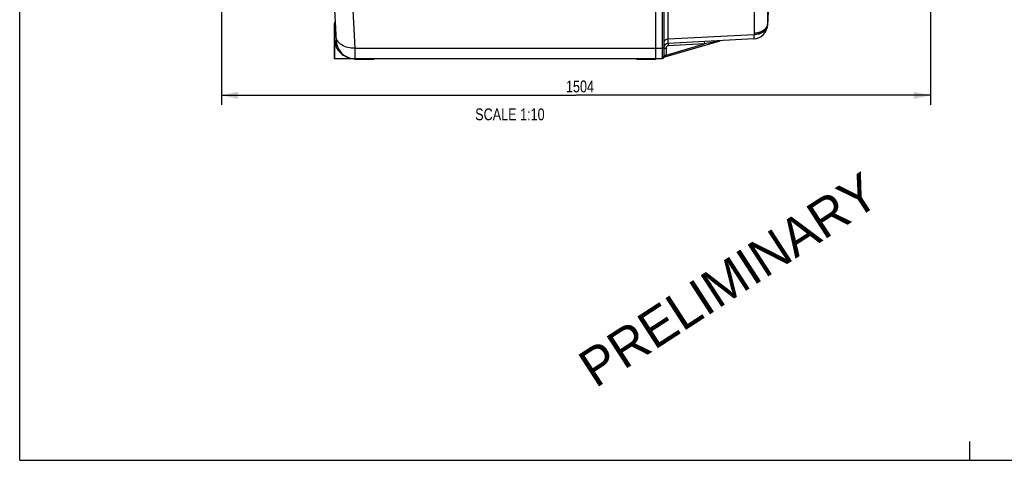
# Model space of a CAD drawing. Header units: millimetres. Extents: x 8 to 412, y 8 to 288.
# Tile 1 of 15: x 8 to 217, y 8 to 102. Entities that reach past the tile are written whole.
import ezdxf

# ---------------------------------------------------------------- set-up
doc = ezdxf.new("R2010")
doc.units = ezdxf.units.MM
doc.header["$LTSCALE"] = 23.1
doc.layers.get('0').update_dxf_attribs({"linetype": 'CONTINUOUS'})
doc.layers.add('02___PRT_ALL_AXES', color=7, linetype='CONTINUOUS')
doc.styles.get("Standard").update_dxf_attribs({"font": 'txt', "width": 0.8})
doc.styles.add('TEXTSTYLE_4', font='txt')
doc.dimstyles.new('DIMSTYLE_1', dxfattribs={"dimtxt": 2.5, "dimasz": 3.5, "dimexe": 2, "dimexo": 0, "dimtad": 1, "dimdec": 0, "dimlfac": 10, "dimdsep": 46, "dimtxsty": 'Standard', "dimblk": '_FILLED', "dimblk1": '_FILLED', "dimblk2": '_FILLED', "dimcen": 0, "dimclrt": 5, "dimadec": 3, "dimazin": 2, "dimtp": 1.2, "dimtm": 1.2, "dimtfac": 1, "dimtdec": 0, "dimtofl": 0, "dimtmove": 0, "dimatfit": 3, "dimldrblk": '_FILLED', "dimfxl": 1, "dimtolj": 1, "dimarcsym": 0})

# ---------------------------------------------------------------- blocks, each defined once
blk = doc.blocks.new('_FILLED')
at = {"color": 0, "linetype": 'ByBlock'}
blk.add_solid([(0, 0), (-1, 0.214), (-1, -0.214)], dxfattribs=at)
blk = doc.blocks.new('*D1')
at = {"color": 2, "linetype": 'Continuous', "transparency": 16777216}
for p, q in [((201.66, 181.9), (201.66, 83.84)), ((51.28, 124.58), (51.28, 83.84)), ((51.28, 85.84), (126.47, 85.84)), ((201.66, 85.84), (126.47, 85.84))]:
    blk.add_line(p, q, dxfattribs=at)
at = {"color": 2, "linetype": 'Continuous', "transparency": 16777216, "xscale": 3.5, "yscale": 3.5, "zscale": 3.5, "rotation": 180}
blk.add_blockref('_FILLED', (51.28, 85.84), dxfattribs=at)
at = {"color": 2, "linetype": 'Continuous', "transparency": 16777216, "xscale": 3.5, "yscale": 3.5, "zscale": 3.5}
blk.add_blockref('_FILLED', (201.66, 85.84), dxfattribs=at)
at = {"color": 5, "linetype": 'Continuous', "transparency": 16777216, "insert": (127.32, 88.96), "char_height": 2.5, "width": 8, "attachment_point": 2, "line_spacing_factor": 0.9}
blk.add_mtext('1504', dxfattribs=at)

msp = doc.modelspace()

# ---------------------------------------------------------------- linework, layer by layer
at = {"color": 7, "linetype": 'Continuous'}
for p, q in [((8.5, 8.5), (8.5, 288.5)), ((143.37767, 93.4036), (143.37767, 181.04727)), ((144.77767, 158.2036), (144.77767, 93.6036)), ((145.07767, 157.90336), (145.07767, 93.9036)), ((73.28815, 141.7036), (75.61016, 97.39712)), ((167.10375, 115.38509), (167.07172, 100.94801)), ((146.02534, 97.71983), (146.02534, 113.1836)), ((164.26561, 113.39056), (164.23358, 98.95348)), ((78.76464, 110.8069), (79.5511, 95.8003)), ((167.5868, 110.77633), (167.07172, 100.94801)), ((167.56213, 110.25825), (167.05778, 100.63472)), ((75.17767, 101.03492), (75.17767, 93.70353)), ((75.23333, 101.12455), (75.23571, 100.95268)), ((75.23333, 101.12455), (75.2357, 100.95268)), ((75.2357, 100.95268), (75.24999, 99.92685)), ((75.23571, 100.95268), (75.23863, 100.74161)), ((75.23863, 100.74161), (75.24994, 99.92685)), ((75.24994, 99.92685), (75.25427, 99.62267)), ((75.24999, 99.92685), (75.2524, 99.75515)), ((75.25426, 99.62267), (75.2574, 99.39913)), ((75.25427, 99.62267), (75.2574, 99.39913)), ((75.2574, 99.39913), (75.27767, 97.96056)), ((164.2189, 98.67331), (146.02534, 97.71983)), ((164.23358, 98.95348), (164.2189, 98.67331)), ((75.27767, 97.96059), (75.28303, 97.86609)), ((75.27767, 97.96059), (75.28302, 97.86609)), ((75.27767, 97.96059), (75.27767, 93.6036)), ((75.28302, 97.86609), (75.29389, 97.67406)), ((75.28303, 97.86609), (75.29389, 97.67406)), ((75.29389, 97.67406), (75.31057, 97.37936)), ((75.31057, 97.37936), (75.31212, 97.3536)), ((75.60931, 97.39692), (75.61016, 97.39712)), ((75.61016, 97.39712), (75.6116, 97.37124)), ((145.32568, 93.97631), (157.02157, 97.40513)), ((145.57767, 94.36281), (153.69954, 96.74386)), ((164.2189, 97.79584), (146.02534, 96.84236)), ((146.02534, 96.84236), (146.0515, 96.34304)), ((153.69954, 96.74386), (146.0515, 96.34304)), ((153.67337, 97.24317), (153.69954, 96.74386)), ((157.01986, 97.40478), (153.69954, 96.74386)), ((157.02157, 97.40513), (157.01931, 97.40464)), ((157.02157, 97.40513), (157.01986, 97.40478)), ((79.5511, 95.8003), (144.77767, 95.8003)), ((79.5511, 95.8003), (79.60483, 93.6036)), ((79.58037, 94.603), (79.60483, 93.6036)), ((145.07767, 95.84373), (145.57767, 95.84373)), ((145.07767, 94.36281), (145.57767, 94.36281)), ((145.28276, 93.96158), (145.32568, 93.97631)), ((145.57767, 94.36281), (145.50019, 94.16789)), ((145.57767, 95.84373), (145.57767, 94.36281)), ((79.60483, 93.6036), (144.77767, 93.6036)), ((79.60483, 93.6036), (79.60483, 93.4036)), ((83.60483, 93.4036), (79.60483, 93.4036)), ((80.10483, 93.6036), (80.10483, 93.4036)), ((83.10483, 93.6036), (83.10483, 93.4036)), ((83.60483, 93.6036), (83.60483, 93.4036)), ((139.37767, 93.6036), (139.37767, 93.4036)), ((143.37767, 93.4036), (139.37767, 93.4036)), ((139.87767, 93.6036), (139.87767, 93.4036)), ((142.87767, 93.6036), (142.87767, 93.4036)), ((145.04153, 93.75998), (145.03756, 93.75341)), ((145.04728, 93.76902), (145.04153, 93.75998)), ((145.05734, 93.78389), (145.0525, 93.7769)), ((145.06445, 93.79379), (145.05734, 93.78389)), ((145.07089, 93.80231), (145.06445, 93.79379)), ((145.28276, 93.96158), (145.27928, 93.96019)), ((210, 8.5), (210, 12.5)), ((8.5, 8.5), (411.5, 8.5))]:
    msp.add_line(p, q, dxfattribs=at)
for points in [[(79.5511, 95.8003), (79.55936, 95.46474), (79.56696, 95.15335)], [(145.57767, 94.36281), (145.56358, 94.32808), (145.55005, 94.29391), (145.53702, 94.26057), (145.52441, 94.22829), (145.51216, 94.19732), (145.50019, 94.16789)], [(145.04257, 93.76161), (145.03842, 93.75484), (145.03629, 93.75125)], [(145.06112, 93.78929), (145.0533, 93.77813), (145.04681, 93.76835)], [(145.17398, 93.90209), (145.158, 93.89007), (145.14281, 93.87767), (145.12842, 93.86497), (145.11498, 93.85217), (145.10248, 93.83937), (145.09087, 93.82661), (145.08018, 93.81403), (145.07023, 93.8015), (145.06112, 93.78929)], [(145.09246, 93.82836), (145.08488, 93.81961), (145.0777, 93.81093)], [(145.11746, 93.85458), (145.10876, 93.84588), (145.10043, 93.83714)], [(145.14558, 93.88), (145.1359, 93.87168), (145.12652, 93.8632)], [(145.17628, 93.90373), (145.16582, 93.89606), (145.15558, 93.88814)], [(145.22635, 93.93513), (145.20827, 93.92474), (145.19078, 93.91369), (145.17398, 93.90209)], [(145.22007, 93.93162), (145.20888, 93.92509), (145.19786, 93.91827), (145.18698, 93.91114), (145.17628, 93.90373)], [(145.26698, 93.95503), (145.25491, 93.94959), (145.24309, 93.94388), (145.23147, 93.93789), (145.22007, 93.93162)], [(145.2812, 93.96096), (145.26457, 93.95398), (145.24509, 93.94487), (145.22635, 93.93513)]]:
    msp.add_lwpolyline(points, dxfattribs=at)
for centre, radius, start, end in [((75.27767, 101.03492), 0.1, 116.3217922, 180), ((75.10031, 101.39345), 0.3, 296.3217922, 3), ((164.06189, 100.79173), 3, 273, 357), ((165.55307, 101.07128), 1.52366, 348.8513473, 354.1329494), ((165.58014, 101.06814), 1.49641, 354.1467495, 355.3953892), ((75.16962, 100.16185), 0.43414, 281.029487, 286.8156099), ((121.9771, 97.3746), 42.26175, 1.5219108, 1.760992), ((79.05284, 97.59432), 3.74846, 183.6821027, 199.0189842), ((79.07939, 97.60549), 3.7772, 199.0477917, 200.7405972), ((79.10897, 97.61679), 3.80887, 200.7420356, 204.1947474), ((79.61887, 97.60728), 4.01422, 183.3711125, 184.6421311), ((79.62876, 97.60799), 4.02413, 184.6406978, 197.6825503), ((79.60483, 97.6036), 4, 197.7268049, 270), ((146.07767, 95.84377), 0.99999, 93.0001204, 172.7520992), ((146.07767, 95.84373), 0.49999, 93, 180), ((145.46635, 93.4965), 0.5, 106.339316, 149.4113211), ((75.27767, 93.7036), 0.1, 180, 270), ((144.77767, 93.9036), 0.3, 270, 360)]:
    msp.add_arc(centre, radius, start, end, dxfattribs=at)
for points, knots in [([(167.05778, 100.63472), (167.04395, 100.37095), (166.85452, 99.81551), (166.19489, 99.1809), (165.278, 98.77306), (164.58029, 98.67719), (164.2189, 98.67331)], [0, 0, 0, 0, 0.210870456, 0.445530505, 0.711470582, 1, 1, 1, 1]), ([(167.07246, 100.91489), (167.05864, 100.65111), (166.8692, 100.09568), (166.20957, 99.46107), (165.29269, 99.05323), (164.59497, 98.95736), (164.23358, 98.95348)], [0, 0, 0, 0, 0.210871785, 0.445531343, 0.71147089, 1, 1, 1, 1]), ([(167.04797, 100.77667), (166.99894, 100.52762), (166.75766, 100.02287), (166.10107, 99.44903), (165.22864, 99.06758), (164.57239, 98.96566), (164.23358, 98.95348)], [0, 0, 0, 0, 0.212544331, 0.450506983, 0.716122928, 1, 1, 1, 1]), ([(167.07172, 100.94801), (167.07225, 100.94249), (167.07333, 100.93149), (167.07252, 100.92033), (167.07123, 100.91497)], [0, 0, 0, 0, 0.501440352, 1, 1, 1, 1]), ([(75.25267, 99.73573), (75.23424, 99.73275), (75.19757, 99.73621), (75.1892, 99.69199), (75.19787, 99.68499)], [0, 0, 0, 0, 0.626202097, 1, 1, 1, 1]), ([(75.29521, 99.74627), (75.32167, 99.75428), (75.40382, 99.78546), (75.48053, 99.87067), (75.47726, 99.93294)], [0, 0, 0, 0, 0.307193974, 1, 1, 1, 1]), ([(79.5511, 95.8003), (79.04969, 95.78716), (78.07493, 95.88918), (76.78445, 96.42175), (75.8471, 97.28391), (75.57572, 98.05432), (75.55658, 98.41938)], [0, 0, 0, 0, 0.28823597, 0.554985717, 0.789929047, 1, 1, 1, 1]), ([(164.2189, 97.79584), (164.22314, 97.79606), (164.22452, 97.81867), (164.22929, 97.84672), (164.23053, 97.90688), (164.23271, 98.02336), (164.23033, 98.22451), (164.22659, 98.39725), (164.22395, 98.49704)], [0, 0, 0, 0, 0.01812879, 0.067259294, 0.147945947, 0.259838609, 0.573772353, 1, 1, 1, 1]), ([(75.27767, 97.96056), (75.26593, 97.96056), (75.23778, 97.95828), (75.21386, 97.96256), (75.18591, 97.95083), (75.19919, 97.94854), (75.20345, 97.94766)], [0, 0, 0, 0, 0.350213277, 0.799022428, 0.870507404, 1, 1, 1, 1]), ([(75.31057, 97.37936), (75.34701, 97.38127), (75.44648, 97.38787), (75.54668, 97.38799), (75.60931, 97.39692)], [0, 0, 0, 0, 0.365776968, 1, 1, 1, 1]), ([(75.50899, 96.3728), (75.57225, 96.39164), (75.64914, 96.40823), (75.78517, 96.41566), (75.79475, 96.38568)], [0, 0, 0, 0, 0.677080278, 1, 1, 1, 1]), ([(75.63469, 96.05577), (75.98633, 95.27308), (77.19546, 94.00383), (78.84247, 93.60368), (79.60483, 93.6036)], [0, 0, 0, 0, 0.529527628, 1, 1, 1, 1]), ([(146.02534, 97.71983), (145.78953, 97.71109), (145.35363, 97.60756), (145.07767, 97.19998), (145.07767, 97.01369)], [0, 0, 0, 0, 0.558821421, 1, 1, 1, 1]), ([(146.02534, 96.84236), (146.02052, 96.84216), (146.02782, 96.8732), (146.01866, 96.90473), (146.02259, 96.98236), (146.02039, 97.07826), (146.02147, 97.20466), (146.02233, 97.42071), (146.02407, 97.59559), (146.02534, 97.71983)], [0, 0, 0, 0, 0.016471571, 0.065531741, 0.146897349, 0.259725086, 0.402974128, 0.575287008, 1, 1, 1, 1]), ([(145.07767, 96.01243), (145.07767, 95.95448), (144.98843, 95.82829), (144.85136, 95.8003), (144.77767, 95.8003)], [0, 0, 0, 0, 0.440213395, 1, 1, 1, 1]), ([(145.07766, 93.9036), (145.07766, 93.91994), (145.09151, 93.99541), (145.15445, 94.05172), (145.2048, 94.08187)], [0, 0, 0, 0, 0.217798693, 1, 1, 1, 1]), ([(145.2048, 94.08187), (145.22476, 94.09382), (145.31739, 94.13967), (145.42068, 94.16121), (145.50019, 94.16789)], [0, 0, 0, 0, 0.225754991, 1, 1, 1, 1]), ([(145.50019, 94.16789), (145.48084, 94.11917), (145.4305, 94.05754), (145.36174, 94.00656), (145.33685, 93.9803), (145.32568, 93.97631)], [0, 0, 0, 0, 0.602296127, 0.863727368, 1, 1, 1, 1])]:
    msp.add_open_spline(points, degree=3, knots=knots, dxfattribs=at)
at = {"layer": '02___PRT_ALL_AXES', "color": 7, "linetype": 'Continuous'}
msp.add_line((75.27767, 93.6036), (79.60474, 93.6036), dxfattribs=at)
for points, knots in [([(145.07767, 96.28677), (145.07767, 96.29646), (145.07943, 96.31672), (145.08411, 96.35363), (145.09816, 96.3536)], [0, 0, 0, 0, 0.408391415, 1, 1, 1, 1]), ([(145.09816, 96.3536), (145.10089, 96.3536), (145.12138, 96.33114), (145.11212, 96.302), (145.11046, 96.27856)], [0, 0, 0, 0, 0.104144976, 1, 1, 1, 1])]:
    msp.add_open_spline(points, degree=3, knots=knots, dxfattribs=at)
msp.add_open_spline([(145.11046, 96.27856), (145.10828, 96.24775), (145.10409, 96.21712), (145.10006, 96.18651)], degree=3, dxfattribs=at)

# ---------------------------------------------------------------- texts
at = {"color": 5, "linetype": 'Continuous', "insert": (119.82017, 83.0536), "char_height": 2.5, "width": 20, "attachment_point": 3, "line_spacing_factor": 0.9}
msp.add_mtext('SCALE 1:10', dxfattribs=at)
at = {"color": 5, "linetype": 'Continuous', "insert": (126.26511, 30.38686), "char_height": 8, "width": 76.8178439, "attachment_point": 1, "rotation": 33, "line_spacing_factor": 0.9, "style": 'TEXTSTYLE_4'}
msp.add_mtext('PRELIMINARY', dxfattribs=at)

# ---------------------------------------------------------------- dimensions: what is measured, and where the dimension line sits
at = {"color": 2, "linetype": 'Continuous'}
dim = msp.add_linear_dim(base=(51.27767, 85.83845), p1=(201.66267, 181.9036), p2=(51.27767, 124.58086), angle=180, dimstyle='DIMSTYLE_1', dxfattribs=at)
dim.commit()
dim.dimension.update_dxf_attribs({"geometry": '*D1', "text_midpoint": (127.63477, 85.83845), "dimtype": 160})

doc.saveas('drawing.dxf')
